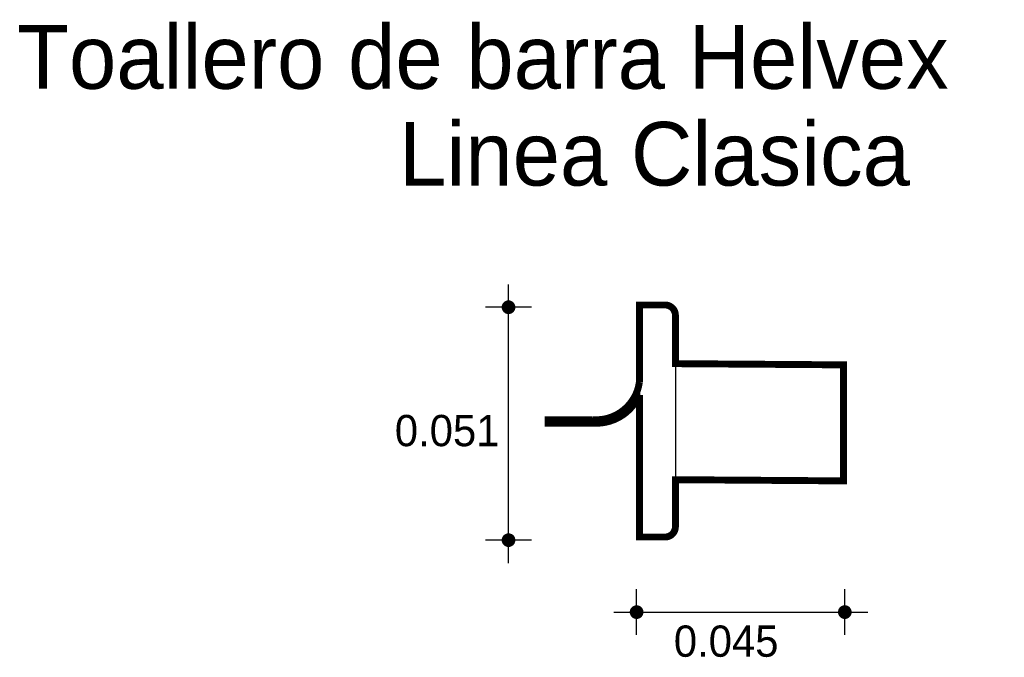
# Model space of a CAD drawing. Extents: x 2.038 to 2.255, y -0.8 to -0.659.
import ezdxf

# ---------------------------------------------------------------- set-up
doc = ezdxf.new("R2010")
doc.units = 0
doc.header["$MEASUREMENT"] = 0
for name, color, linetype in [('BORDE', 2, 'CONTINUOUS'), ('COTAS', 6, 'CONTINUOUS'), ('DIBUJO', 5, 'CONTINUOUS'), ('TEXTO', 4, 'CONTINUOUS')]:
    doc.layers.add(name, color=color, linetype=linetype)

msp = doc.modelspace()

# ---------------------------------------------------------------- linework, layer by layer
at = {"layer": 'BORDE', "const_width": 0.001526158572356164}
msp.add_lwpolyline([(2.153991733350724, -0.748328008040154), (2.153991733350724, -0.7475649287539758), (2.163794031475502, -0.7475649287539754, 0.3950584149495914), (2.174086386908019, -0.7393365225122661), (2.174086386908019, -0.7222919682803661), (2.179736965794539, -0.7222919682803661, -0.4142135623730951), (2.182026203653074, -0.7245812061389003), (2.182026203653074, -0.7352223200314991), (2.219086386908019, -0.73548611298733), (2.219086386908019, -0.7610529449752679), (2.182026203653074, -0.760789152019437), (2.182026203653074, -0.7711363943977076, -0.4142135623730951), (2.179736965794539, -0.773425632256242), (2.174086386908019, -0.773425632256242), (2.174086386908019, -0.7421020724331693, -0.3191751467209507), (2.163764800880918, -0.7483280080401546)], format="xyb", close=True, dxfattribs=at)
at = {"layer": 'COTAS'}
for p, q in [((2.145250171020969, -0.7791517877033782), (2.145250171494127, -0.7177446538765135)), ((2.150287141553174, -0.7227816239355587), (2.140213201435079, -0.7227816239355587)), ((2.150287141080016, -0.7741148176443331), (2.14021320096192, -0.7741148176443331)), ((2.173475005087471, -0.7950106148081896), (2.173475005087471, -0.7849366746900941)), ((2.21935916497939, -0.795010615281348), (2.21935916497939, -0.7849366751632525)), ((2.168438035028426, -0.7899736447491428), (2.224396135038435, -0.7899736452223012))]:
    msp.add_line(p, q, dxfattribs=at)
at = {"layer": 'COTAS', "const_width": 0.001511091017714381}
for points in [[(2.145250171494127, -0.7235371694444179, 1), (2.145250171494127, -0.722026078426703, 1)], [(2.145250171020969, -0.7748703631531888, 1), (2.145250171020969, -0.7733592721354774, 1)], [(2.172719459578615, -0.7899736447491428, 1), (2.174230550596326, -0.7899736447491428, 1)], [(2.21860361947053, -0.7899736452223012, 1), (2.220114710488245, -0.7899736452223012, 1)]]:
    msp.add_lwpolyline(points, format="xyb", close=True, dxfattribs=at)
at = {"layer": 'DIBUJO'}
for p, q in [((2.174086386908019, -0.7222919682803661), (2.174086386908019, -0.773425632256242)), ((2.174086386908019, -0.7222919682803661), (2.179736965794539, -0.7222919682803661)), ((2.182026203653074, -0.7245812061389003), (2.182026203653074, -0.7711363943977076)), ((2.182026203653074, -0.7352223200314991), (2.219086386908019, -0.73548611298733)), ((2.219086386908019, -0.73548611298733), (2.219086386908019, -0.7610529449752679)), ((2.153991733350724, -0.7475649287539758), (2.163794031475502, -0.7475649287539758)), ((2.153991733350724, -0.7475649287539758), (2.153991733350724, -0.748328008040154)), ((2.153991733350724, -0.748328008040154), (2.163764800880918, -0.748328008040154)), ((2.182026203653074, -0.760789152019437), (2.219086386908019, -0.7610529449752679)), ((2.174086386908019, -0.773425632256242), (2.179736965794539, -0.773425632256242))]:
    msp.add_line(p, q, dxfattribs=at)
for centre, radius, start, end in [((2.179736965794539, -0.7245812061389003), 0.002289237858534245, 0, 90), ((2.164545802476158, -0.7379540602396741), 0.009640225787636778, 265.5273783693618, 351.7550386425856), ((2.164545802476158, -0.7379540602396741), 0.01040330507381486, 265.6946149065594, 336.501777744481), ((2.179736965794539, -0.7711363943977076), 0.002289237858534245, 270, 0)]:
    msp.add_arc(centre, radius, start, end, dxfattribs=at)

# ---------------------------------------------------------------- texts
at = {"layer": 'COTAS'}
for s, p in [('0.051', (2.120194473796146, -0.7534123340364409)), ('0.045', (2.181676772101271, -0.7998059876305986))]:
    msp.add_text(s, height=0.006890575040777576, dxfattribs=at).set_placement(p)
at = {"layer": 'TEXTO'}
for s, p in [('Toallero de barra Helvex', (2.036936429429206, -0.6746550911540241)), ('Linea Clasica', (2.121145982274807, -0.6959827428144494))]:
    msp.add_text(s, height=0.01402125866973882, dxfattribs=at).set_placement(p)

doc.saveas('drawing.dxf')
